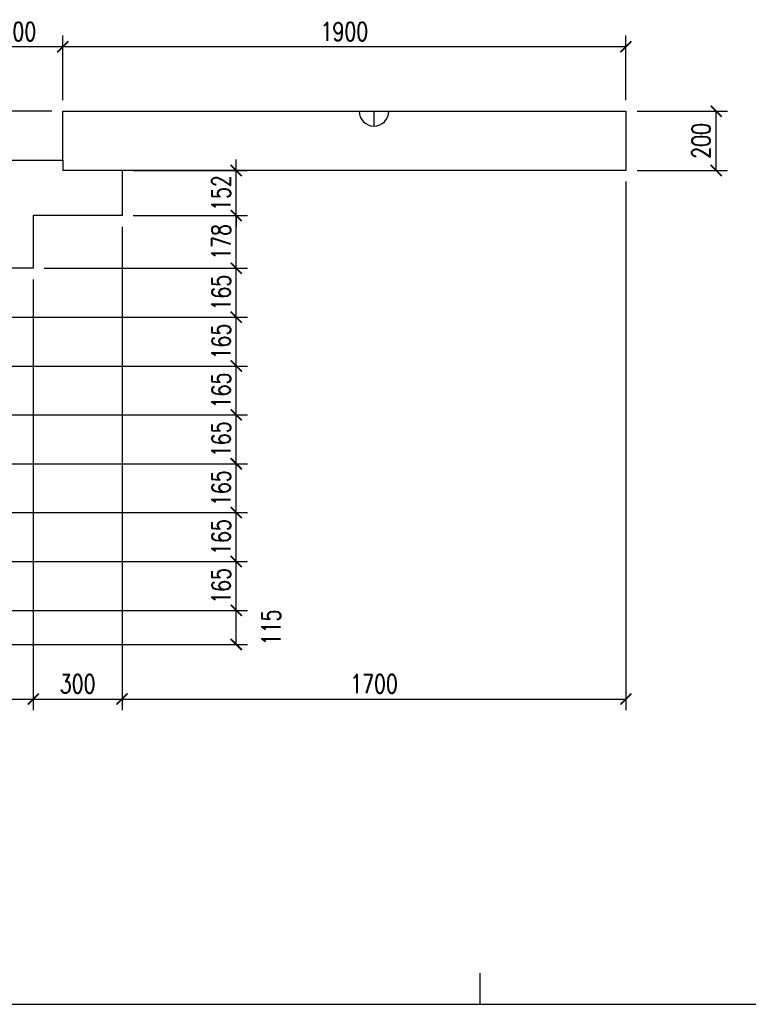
# Model space of a CAD drawing. Header units: millimetres. Extents: x 26644 to 53369, y 8500 to 41865.
# Tile 11 of 15: x 30535 to 32993, y 28064 to 31388. Entities that reach past the tile are written whole.
import ezdxf

# ---------------------------------------------------------------- set-up
doc = ezdxf.new("R2010")
doc.units = ezdxf.units.MM
doc.header["$LTSCALE"] = 25
doc.layers.add('CKSCHODY_PODROVINOU', color=7, linetype='Continuous', lineweight=25)
doc.layers.add('KOTY', color=4, linetype='Continuous')
doc.styles.add('Arch-Dim', font='romans.shx', dxfattribs={"width": 0.75})
doc.dimstyles.new('Aec-Arch-M-100', dxfattribs={"dimscale": 25, "dimtxt": 2.5, "dimasz": 1.5, "dimexe": 1.5, "dimexo": 1.5, "dimgap": 0.8, "dimtad": 1, "dimdec": 0, "dimzin": 3, "dimdsep": 46, "dimtxsty": 'Arch-Dim', "dimblk": 'ARCHTICK', "dimcen": 2.5, "dimazin": 2, "dimtfac": 0.75, "dimtdec": 0, "dimtix": 1, "dimtmove": 2, "dimatfit": 2, "dimfxl": 0, "dimtolj": 1, "dimtzin": 0, "dimarcsym": 0})

# ---------------------------------------------------------------- blocks, each defined once
blk = doc.blocks.new('_ArchTick')
at = {"color": 0, "linetype": 'ByBlock', "const_width": 0.15}
blk.add_lwpolyline([(-0.5, -0.5), (0.5, 0.5)], dxfattribs=at)
blk = doc.blocks.new('*D26')
at = {"layer": 'Defpoints', "color": 0}
for p in [(30680.1, 31296.6), (30680.1, 31078.8), (32580.1, 31078.8)]:
    blk.add_point(p, dxfattribs=at)
at = {"layer": 'KOTY', "color": 0, "lineweight": -2}
for p, q in [((30680.1, 31116.3), (30680.1, 31334.1)), ((32580.1, 31116.3), (32580.1, 31334.1)), ((32580.1, 31296.6), (30680.1, 31296.6))]:
    blk.add_line(p, q, dxfattribs=at)
at = {"layer": 'KOTY', "color": 0, "lineweight": -2, "xscale": 37.5, "yscale": 37.5, "zscale": 37.5, "rotation": 180}
blk.add_blockref('_ArchTick', (30680.1, 31296.6), dxfattribs=at)
at = {"layer": 'KOTY', "color": 0, "lineweight": -2, "xscale": 37.5, "yscale": 37.5, "zscale": 37.5}
blk.add_blockref('_ArchTick', (32580.1, 31296.6), dxfattribs=at)
at = {"layer": 'KOTY', "color": 0, "insert": (31630.1, 31347.8), "char_height": 62.5, "attachment_point": 5, "style": 'Arch-Dim'}
blk.add_mtext('\\A1;1900', dxfattribs=at)
blk = doc.blocks.new('*D27')
at = {"layer": 'Defpoints', "color": 0}
for p in [(30380.1, 31296.6), (30680.1, 31078.8), (30380.1, 30913.8)]:
    blk.add_point(p, dxfattribs=at)
at = {"layer": 'KOTY', "color": 0, "lineweight": -2}
for p, q in [((30380.1, 30951.3), (30380.1, 31334.1)), ((30680.1, 31116.3), (30680.1, 31334.1)), ((30680.1, 31296.6), (30380.1, 31296.6))]:
    blk.add_line(p, q, dxfattribs=at)
at = {"layer": 'KOTY', "color": 0, "lineweight": -2, "xscale": 37.5, "yscale": 37.5, "zscale": 37.5, "rotation": 180}
blk.add_blockref('_ArchTick', (30380.1, 31296.6), dxfattribs=at)
at = {"layer": 'KOTY', "color": 0, "lineweight": -2, "xscale": 37.5, "yscale": 37.5, "zscale": 37.5}
blk.add_blockref('_ArchTick', (30680.1, 31296.6), dxfattribs=at)
at = {"layer": 'KOTY', "color": 0, "insert": (30530.1, 31347.8), "char_height": 62.5, "attachment_point": 5, "style": 'Arch-Dim'}
blk.add_mtext('\\A1;300', dxfattribs=at)
blk = doc.blocks.new('*D44')
at = {"layer": 'Defpoints', "color": 0}
for p in [(30580.1, 30548.8), (30280.1, 30383.8), (30580.1, 29094.5)]:
    blk.add_point(p, dxfattribs=at)
at = {"layer": 'KOTY', "color": 0, "lineweight": -2}
for p, q in [((30580.1, 30511.3), (30580.1, 29057)), ((30280.1, 30346.3), (30280.1, 29057)), ((30280.1, 29094.5), (30580.1, 29094.5))]:
    blk.add_line(p, q, dxfattribs=at)
at = {"layer": 'KOTY', "color": 0, "lineweight": -2, "xscale": 37.5, "yscale": 37.5, "zscale": 37.5, "rotation": 180}
blk.add_blockref('_ArchTick', (30280.1, 29094.5), dxfattribs=at)
at = {"layer": 'KOTY', "color": 0, "lineweight": -2, "xscale": 37.5, "yscale": 37.5, "zscale": 37.5}
blk.add_blockref('_ArchTick', (30580.1, 29094.5), dxfattribs=at)
at = {"layer": 'KOTY', "color": 0, "insert": (30430.1, 29145.7), "char_height": 62.5, "attachment_point": 5, "style": 'Arch-Dim'}
blk.add_mtext('\\A1;300', dxfattribs=at)
blk = doc.blocks.new('*D45')
at = {"layer": 'Defpoints', "color": 0}
for p in [(30880.1, 30726.5), (30580.1, 30548.8), (30880.1, 29094.5)]:
    blk.add_point(p, dxfattribs=at)
at = {"layer": 'KOTY', "color": 0, "lineweight": -2}
for p, q in [((30880.1, 30689), (30880.1, 29057)), ((30580.1, 30511.3), (30580.1, 29057)), ((30580.1, 29094.5), (30880.1, 29094.5))]:
    blk.add_line(p, q, dxfattribs=at)
at = {"layer": 'KOTY', "color": 0, "lineweight": -2, "xscale": 37.5, "yscale": 37.5, "zscale": 37.5, "rotation": 180}
blk.add_blockref('_ArchTick', (30580.1, 29094.5), dxfattribs=at)
at = {"layer": 'KOTY', "color": 0, "lineweight": -2, "xscale": 37.5, "yscale": 37.5, "zscale": 37.5}
blk.add_blockref('_ArchTick', (30880.1, 29094.5), dxfattribs=at)
at = {"layer": 'KOTY', "color": 0, "insert": (30730.1, 29145.7), "char_height": 62.5, "attachment_point": 5, "style": 'Arch-Dim'}
blk.add_mtext('\\A1;300', dxfattribs=at)
blk = doc.blocks.new('*D46')
at = {"layer": 'Defpoints', "color": 0}
for p in [(32580.1, 30878.8), (30880.1, 30726.5), (32580.1, 29094.5)]:
    blk.add_point(p, dxfattribs=at)
at = {"layer": 'KOTY', "color": 0, "lineweight": -2}
for p, q in [((32580.1, 30841.3), (32580.1, 29057)), ((30880.1, 30689), (30880.1, 29057)), ((30880.1, 29094.5), (32580.1, 29094.5))]:
    blk.add_line(p, q, dxfattribs=at)
at = {"layer": 'KOTY', "color": 0, "lineweight": -2, "xscale": 37.5, "yscale": 37.5, "zscale": 37.5, "rotation": 180}
blk.add_blockref('_ArchTick', (30880.1, 29094.5), dxfattribs=at)
at = {"layer": 'KOTY', "color": 0, "lineweight": -2, "xscale": 37.5, "yscale": 37.5, "zscale": 37.5}
blk.add_blockref('_ArchTick', (32580.1, 29094.5), dxfattribs=at)
at = {"layer": 'KOTY', "color": 0, "insert": (31730.1, 29145.7), "char_height": 62.5, "attachment_point": 5, "style": 'Arch-Dim'}
blk.add_mtext('\\A1;1700', dxfattribs=at)
blk = doc.blocks.new('*D47')
at = {"layer": 'Defpoints', "color": 0}
for p in [(32580.1, 31078.8), (32885, 31078.8), (32580.1, 30878.8)]:
    blk.add_point(p, dxfattribs=at)
at = {"layer": 'KOTY', "color": 0, "lineweight": -2}
for p, q in [((32617.6, 31078.8), (32922.5, 31078.8)), ((32885, 30878.8), (32885, 31078.8)), ((32617.6, 30878.8), (32922.5, 30878.8))]:
    blk.add_line(p, q, dxfattribs=at)
at = {"layer": 'KOTY', "color": 0, "lineweight": -2, "xscale": 37.5, "yscale": 37.5, "zscale": 37.5}
for p, rotation in [((32885, 31078.8), 90), ((32885, 30878.8), 270)]:
    blk.add_blockref('_ArchTick', p, dxfattribs=dict(at, rotation=rotation))
at = {"layer": 'KOTY', "color": 0, "insert": (32833.7, 30978.8), "char_height": 62.5, "attachment_point": 5, "rotation": 90, "style": 'Arch-Dim'}
blk.add_mtext('\\A1;200', dxfattribs=at)
blk = doc.blocks.new('*D57')
at = {"layer": 'Defpoints', "color": 0}
for p in [(27753, 31078.8), (30680.1, 31078.8), (30380.1, 30913.8)]:
    blk.add_point(p, dxfattribs=at)
at = {"layer": 'KOTY', "color": 0, "lineweight": -2}
for p, q in [((30642.6, 31078.8), (27715.5, 31078.8)), ((27753, 30913.8), (27753, 31078.8)), ((30342.6, 30913.8), (27715.5, 30913.8))]:
    blk.add_line(p, q, dxfattribs=at)
at = {"layer": 'KOTY', "color": 0, "lineweight": -2, "xscale": 37.5, "yscale": 37.5, "zscale": 37.5}
for p, rotation in [((27753, 31078.8), 90), ((27753, 30913.8), 270)]:
    blk.add_blockref('_ArchTick', p, dxfattribs=dict(at, rotation=rotation))
at = {"layer": 'KOTY', "color": 0, "insert": (27701.8, 30996.3), "char_height": 62.5, "attachment_point": 5, "rotation": 90, "style": 'Arch-Dim'}
blk.add_mtext('\\A1;165', dxfattribs=at)
blk = doc.blocks.new('*D58')
at = {"layer": 'Defpoints', "color": 0}
for p in [(28477, 29393.8), (31265.4, 29393.8), (28180.1, 29278.8)]:
    blk.add_point(p, dxfattribs=at)
at = {"layer": 'KOTY', "color": 0, "lineweight": -2}
for p, q in [((28514.5, 29393.8), (31302.9, 29393.8)), ((31265.4, 29278.8), (31265.4, 29393.8)), ((28217.6, 29278.8), (31302.9, 29278.8))]:
    blk.add_line(p, q, dxfattribs=at)
at = {"layer": 'KOTY', "color": 0, "lineweight": -2, "xscale": 37.5, "yscale": 37.5, "zscale": 37.5}
for p, rotation in [((31265.4, 29393.8), 90), ((31265.4, 29278.8), 270)]:
    blk.add_blockref('_ArchTick', p, dxfattribs=dict(at, rotation=rotation))
at = {"layer": 'KOTY', "color": 0, "insert": (31382.9, 29336.3), "char_height": 62.5, "attachment_point": 5, "rotation": 90, "style": 'Arch-Dim'}
blk.add_mtext('\\A1;115', dxfattribs=at)
blk = doc.blocks.new('*D59')
at = {"layer": 'Defpoints', "color": 0}
for p in [(28780.1, 29558.8), (31265.4, 29558.8), (28477, 29393.8)]:
    blk.add_point(p, dxfattribs=at)
at = {"layer": 'KOTY', "color": 0, "lineweight": -2}
for p, q in [((28817.6, 29558.8), (31302.9, 29558.8)), ((31265.4, 29393.8), (31265.4, 29558.8)), ((28514.5, 29393.8), (31302.9, 29393.8))]:
    blk.add_line(p, q, dxfattribs=at)
at = {"layer": 'KOTY', "color": 0, "lineweight": -2, "xscale": 37.5, "yscale": 37.5, "zscale": 37.5}
for p, rotation in [((31265.4, 29558.8), 90), ((31265.4, 29393.8), 270)]:
    blk.add_blockref('_ArchTick', p, dxfattribs=dict(at, rotation=rotation))
at = {"layer": 'KOTY', "color": 0, "insert": (31214.2, 29476.3), "char_height": 62.5, "attachment_point": 5, "rotation": 90, "style": 'Arch-Dim'}
blk.add_mtext('\\A1;165', dxfattribs=at)
blk = doc.blocks.new('*D60')
at = {"layer": 'Defpoints', "color": 0}
for p in [(29080.1, 29723.8), (31265.4, 29723.8), (28780.1, 29558.8)]:
    blk.add_point(p, dxfattribs=at)
at = {"layer": 'KOTY', "color": 0, "lineweight": -2}
for p, q in [((29117.6, 29723.8), (31302.9, 29723.8)), ((31265.4, 29558.8), (31265.4, 29723.8)), ((28817.6, 29558.8), (31302.9, 29558.8))]:
    blk.add_line(p, q, dxfattribs=at)
at = {"layer": 'KOTY', "color": 0, "lineweight": -2, "xscale": 37.5, "yscale": 37.5, "zscale": 37.5}
for p, rotation in [((31265.4, 29723.8), 90), ((31265.4, 29558.8), 270)]:
    blk.add_blockref('_ArchTick', p, dxfattribs=dict(at, rotation=rotation))
at = {"layer": 'KOTY', "color": 0, "insert": (31214.2, 29641.3), "char_height": 62.5, "attachment_point": 5, "rotation": 90, "style": 'Arch-Dim'}
blk.add_mtext('\\A1;165', dxfattribs=at)
blk = doc.blocks.new('*D61')
at = {"layer": 'Defpoints', "color": 0}
for p in [(29380.1, 29888.8), (31265.4, 29888.8), (29080.1, 29723.8)]:
    blk.add_point(p, dxfattribs=at)
at = {"layer": 'KOTY', "color": 0, "lineweight": -2}
for p, q in [((29417.6, 29888.8), (31302.9, 29888.8)), ((31265.4, 29723.8), (31265.4, 29888.8)), ((29117.6, 29723.8), (31302.9, 29723.8))]:
    blk.add_line(p, q, dxfattribs=at)
at = {"layer": 'KOTY', "color": 0, "lineweight": -2, "xscale": 37.5, "yscale": 37.5, "zscale": 37.5}
for p, rotation in [((31265.4, 29888.8), 90), ((31265.4, 29723.8), 270)]:
    blk.add_blockref('_ArchTick', p, dxfattribs=dict(at, rotation=rotation))
at = {"layer": 'KOTY', "color": 0, "insert": (31214.2, 29806.3), "char_height": 62.5, "attachment_point": 5, "rotation": 90, "style": 'Arch-Dim'}
blk.add_mtext('\\A1;165', dxfattribs=at)
blk = doc.blocks.new('*D62')
at = {"layer": 'Defpoints', "color": 0}
for p in [(29680.1, 30053.8), (31265.4, 30053.8), (29380.1, 29888.8)]:
    blk.add_point(p, dxfattribs=at)
at = {"layer": 'KOTY', "color": 0, "lineweight": -2}
for p, q in [((29717.6, 30053.8), (31302.9, 30053.8)), ((31265.4, 29888.8), (31265.4, 30053.8)), ((29417.6, 29888.8), (31302.9, 29888.8))]:
    blk.add_line(p, q, dxfattribs=at)
at = {"layer": 'KOTY', "color": 0, "lineweight": -2, "xscale": 37.5, "yscale": 37.5, "zscale": 37.5}
for p, rotation in [((31265.4, 30053.8), 90), ((31265.4, 29888.8), 270)]:
    blk.add_blockref('_ArchTick', p, dxfattribs=dict(at, rotation=rotation))
at = {"layer": 'KOTY', "color": 0, "insert": (31214.2, 29971.3), "char_height": 62.5, "attachment_point": 5, "rotation": 90, "style": 'Arch-Dim'}
blk.add_mtext('\\A1;165', dxfattribs=at)
blk = doc.blocks.new('*D63')
at = {"layer": 'Defpoints', "color": 0}
for p in [(29980.1, 30218.8), (31265.4, 30218.8), (29680.1, 30053.8)]:
    blk.add_point(p, dxfattribs=at)
at = {"layer": 'KOTY', "color": 0, "lineweight": -2}
for p, q in [((30017.6, 30218.8), (31302.9, 30218.8)), ((31265.4, 30053.8), (31265.4, 30218.8)), ((29717.6, 30053.8), (31302.9, 30053.8))]:
    blk.add_line(p, q, dxfattribs=at)
at = {"layer": 'KOTY', "color": 0, "lineweight": -2, "xscale": 37.5, "yscale": 37.5, "zscale": 37.5}
for p, rotation in [((31265.4, 30218.8), 90), ((31265.4, 30053.8), 270)]:
    blk.add_blockref('_ArchTick', p, dxfattribs=dict(at, rotation=rotation))
at = {"layer": 'KOTY', "color": 0, "insert": (31214.2, 30136.3), "char_height": 62.5, "attachment_point": 5, "rotation": 90, "style": 'Arch-Dim'}
blk.add_mtext('\\A1;165', dxfattribs=at)
blk = doc.blocks.new('*D64')
at = {"layer": 'Defpoints', "color": 0}
for p in [(30280.1, 30383.8), (31265.4, 30383.8), (29980.1, 30218.8)]:
    blk.add_point(p, dxfattribs=at)
at = {"layer": 'KOTY', "color": 0, "lineweight": -2}
for p, q in [((30317.6, 30383.8), (31302.9, 30383.8)), ((31265.4, 30218.8), (31265.4, 30383.8)), ((30017.6, 30218.8), (31302.9, 30218.8))]:
    blk.add_line(p, q, dxfattribs=at)
at = {"layer": 'KOTY', "color": 0, "lineweight": -2, "xscale": 37.5, "yscale": 37.5, "zscale": 37.5}
for p, rotation in [((31265.4, 30383.8), 90), ((31265.4, 30218.8), 270)]:
    blk.add_blockref('_ArchTick', p, dxfattribs=dict(at, rotation=rotation))
at = {"layer": 'KOTY', "color": 0, "insert": (31214.2, 30301.3), "char_height": 62.5, "attachment_point": 5, "rotation": 90, "style": 'Arch-Dim'}
blk.add_mtext('\\A1;165', dxfattribs=at)
blk = doc.blocks.new('*D65')
at = {"layer": 'Defpoints', "color": 0}
for p in [(30580.1, 30548.8), (31265.4, 30548.8), (30280.1, 30383.8)]:
    blk.add_point(p, dxfattribs=at)
at = {"layer": 'KOTY', "color": 0, "lineweight": -2}
for p, q in [((30617.6, 30548.8), (31302.9, 30548.8)), ((31265.4, 30383.8), (31265.4, 30548.8)), ((30317.6, 30383.8), (31302.9, 30383.8))]:
    blk.add_line(p, q, dxfattribs=at)
at = {"layer": 'KOTY', "color": 0, "lineweight": -2, "xscale": 37.5, "yscale": 37.5, "zscale": 37.5}
for p, rotation in [((31265.4, 30548.8), 90), ((31265.4, 30383.8), 270)]:
    blk.add_blockref('_ArchTick', p, dxfattribs=dict(at, rotation=rotation))
at = {"layer": 'KOTY', "color": 0, "insert": (31214.2, 30466.3), "char_height": 62.5, "attachment_point": 5, "rotation": 90, "style": 'Arch-Dim'}
blk.add_mtext('\\A1;165', dxfattribs=at)
blk = doc.blocks.new('*D66')
at = {"layer": 'Defpoints', "color": 0}
for p in [(30880.1, 30726.5), (31265.4, 30726.5), (30580.1, 30548.8)]:
    blk.add_point(p, dxfattribs=at)
at = {"layer": 'KOTY', "color": 0, "lineweight": -2}
for p, q in [((30917.6, 30726.5), (31302.9, 30726.5)), ((31265.4, 30548.8), (31265.4, 30726.5)), ((30617.6, 30548.8), (31302.9, 30548.8))]:
    blk.add_line(p, q, dxfattribs=at)
at = {"layer": 'KOTY', "color": 0, "lineweight": -2, "xscale": 37.5, "yscale": 37.5, "zscale": 37.5}
for p, rotation in [((31265.4, 30726.5), 90), ((31265.4, 30548.8), 270)]:
    blk.add_blockref('_ArchTick', p, dxfattribs=dict(at, rotation=rotation))
at = {"layer": 'KOTY', "color": 0, "insert": (31214.2, 30637.6), "char_height": 62.5, "attachment_point": 5, "rotation": 90, "style": 'Arch-Dim'}
blk.add_mtext('\\A1;178', dxfattribs=at)
blk = doc.blocks.new('*D67')
at = {"layer": 'Defpoints', "color": 0}
for p in [(30880.1, 30878.8), (31265.4, 30878.8), (30880.1, 30726.5)]:
    blk.add_point(p, dxfattribs=at)
at = {"layer": 'KOTY', "color": 0, "lineweight": -2}
for p, q in [((31265.4, 30878.8), (31265.4, 30916.3)), ((30917.6, 30878.8), (31302.9, 30878.8)), ((31265.4, 30726.5), (31265.4, 30878.8)), ((30917.6, 30726.5), (31302.9, 30726.5)), ((31265.4, 30726.5), (31265.4, 30689))]:
    blk.add_line(p, q, dxfattribs=at)
at = {"layer": 'KOTY', "color": 0, "lineweight": -2, "xscale": 37.5, "yscale": 37.5, "zscale": 37.5}
for p, rotation in [((31265.4, 30878.8), 270), ((31265.4, 30726.5), 90)]:
    blk.add_blockref('_ArchTick', p, dxfattribs=dict(at, rotation=rotation))
at = {"layer": 'KOTY', "color": 0, "insert": (31214.2, 30802.6), "char_height": 62.5, "attachment_point": 5, "rotation": 90, "style": 'Arch-Dim'}
blk.add_mtext('\\A1;152', dxfattribs=at)

msp = doc.modelspace()

# ---------------------------------------------------------------- linework, layer by layer
at = {"layer": 'CKSCHODY_PODROVINOU'}
for p, q in [((30680.1, 30913.8), (30680.1, 30878.8)), ((30880.1, 30878.8), (30680.1, 30878.8)), ((26838.1, 28063.8), (37338.1, 28063.8))]:
    msp.add_line(p, q, dxfattribs=at)
msp.add_lwpolyline([(30380.1, 30913.8), (30680.1, 30913.8), (30680.1, 31078.8), (32580.1, 31078.8), (32580.1, 30878.8), (30880.1, 30878.8), (30880.1, 30726.5), (30580.1, 30726.5), (30580.1, 30548.8), (30280.1, 30548.8)], dxfattribs=at)
at = {"layer": 'KOTY'}
for p, q in [((31730.1, 31078.8), (31730.1, 31028.8)), ((32088.1, 28063.8), (32088.1, 28168.8))]:
    msp.add_line(p, q, dxfattribs=at)
msp.add_arc((31730.1, 31078.8), 50, 180, 0, dxfattribs=at)

# ---------------------------------------------------------------- dimensions: what is measured, and where the dimension line sits
for base, p1, p2, picture, middle in [((30380.1, 31296.6), (30680.1, 31078.8), (30380.1, 30913.8), '*D27', (30530.1, 31347.8)), ((30680.1, 31296.6), (32580.1, 31078.8), (30680.1, 31078.8), '*D26', (31630.1, 31347.8)), ((32580.1, 29094.5), (30880.1, 30726.5), (32580.1, 30878.8), '*D46', (31730.1, 29145.7)), ((30880.1, 29094.5), (30580.1, 30548.8), (30880.1, 30726.5), '*D45', (30730.1, 29145.7)), ((30580.1, 29094.5), (30280.1, 30383.8), (30580.1, 30548.8), '*D44', (30430.1, 29145.7))]:
    dim = msp.add_linear_dim(base=base, p1=p1, p2=p2, dimstyle='Aec-Arch-M-100', dxfattribs=at)
    dim.commit()
    dim.dimension.update_dxf_attribs({"geometry": picture, "text_midpoint": middle})
for base, p1, p2, picture, middle in [((27753, 31078.8), (30380.1, 30913.8), (30680.1, 31078.8), '*D57', (27701.8, 30996.3)), ((32885, 31078.8), (32580.1, 30878.8), (32580.1, 31078.8), '*D47', (32833.7, 30978.8)), ((31265.4, 30878.8), (30880.1, 30726.5), (30880.1, 30878.8), '*D67', (31214.2, 30802.6)), ((31265.4, 30726.5), (30580.1, 30548.8), (30880.1, 30726.5), '*D66', (31214.2, 30637.6)), ((31265.4, 30548.8), (30280.1, 30383.8), (30580.1, 30548.8), '*D65', (31214.2, 30466.3)), ((31265.4, 30383.8), (29980.1, 30218.8), (30280.1, 30383.8), '*D64', (31214.2, 30301.3)), ((31265.4, 30218.8), (29680.1, 30053.8), (29980.1, 30218.8), '*D63', (31214.2, 30136.3)), ((31265.4, 30053.8), (29380.1, 29888.8), (29680.1, 30053.8), '*D62', (31214.2, 29971.3)), ((31265.4, 29888.8), (29080.1, 29723.8), (29380.1, 29888.8), '*D61', (31214.2, 29806.3)), ((31265.4, 29723.8), (28780.1, 29558.8), (29080.1, 29723.8), '*D60', (31214.2, 29641.3)), ((31265.4, 29558.8), (28477, 29393.8), (28780.1, 29558.8), '*D59', (31214.2, 29476.3))]:
    dim = msp.add_linear_dim(base=base, p1=p1, p2=p2, angle=90, dimstyle='Aec-Arch-M-100', dxfattribs=at)
    dim.commit()
    dim.dimension.update_dxf_attribs({"geometry": picture, "text_midpoint": middle})
dim = msp.add_linear_dim(base=(31265.4, 29393.8), p1=(28180.1, 29278.8), p2=(28477, 29393.8), angle=90, dimstyle='Aec-Arch-M-100', dxfattribs=at)
dim.commit()
dim.dimension.update_dxf_attribs({"geometry": '*D58', "text_midpoint": (31382.9, 29336.3), "dimtype": 160})

doc.saveas('drawing.dxf')
